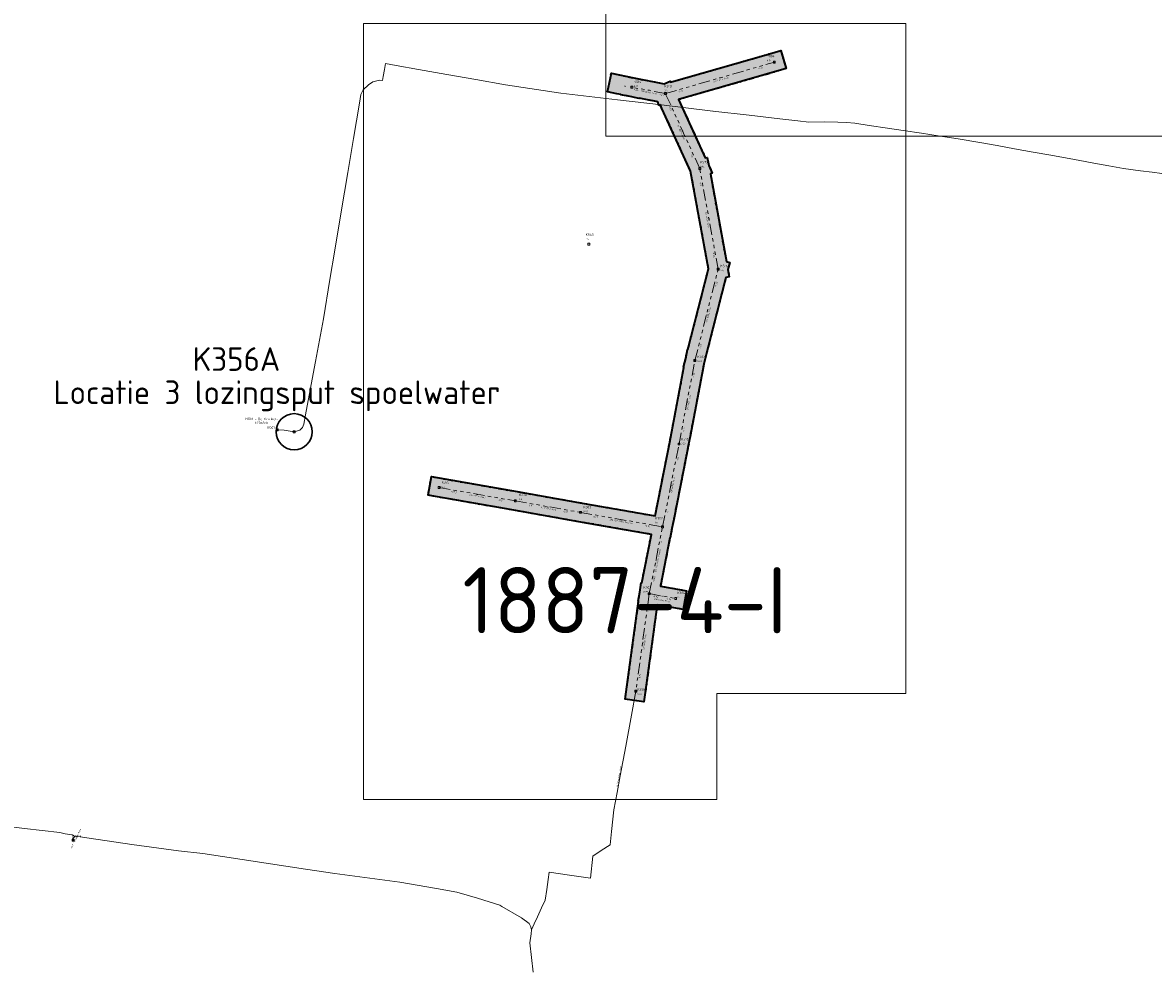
# Model space of a CAD drawing. Header units: metres. Extents: x 149823 to 166170, y 460676 to 475536.
# Tile 8 of 30: x 153518 to 154116, y 470988 to 471486. Entities that reach past the tile are written whole.
import ezdxf
from ezdxf.enums import TextEntityAlignment as Align
from ezdxf.lldxf.tags import DXFTag

# ---------------------------------------------------------------- set-up
doc = ezdxf.new("R2010")
doc.units = ezdxf.units.M
doc.linetypes.add('AL-TEKENBLADGRENS-SO', pattern=[11.5, 2.5, -1.5, 1, -1.5, 1, -1.5, 2.5])
doc.linetypes.add('RI-GWA-SO', pattern=[18.45, 6, -1.8, 1.75, -1.8, 1.75, -1.8, 1.75, -1.8])
doc.layers.add('2025 hatch', color=41, linetype='Continuous')
for name, color, linetype, lineweight in [('B-OI-RI-DWA_PUTDEKSELNIVEAU-T35', 38, 'Continuous', 35), ('B-OI-RI-DWA_PUTNUMMER-T50', 38, 'Continuous', 50), ('B-OI-RI-DWA_RIOOLPUT-S-250', 38, 'Continuous', 18), ('B-OI-RI-DWA_RIOOLPUT-SPOELPUT-EINSTEINWEG', 20, 'Continuous', 18), ('B-OI-RI-GWA-G', 12, 'RI-GWA-SO', 18), ('B-OI-RI-GWA-T30', 12, 'Continuous', 35), ('B-OI-RI-GWA_BOB-T35', 12, 'Continuous', 35), ('B-OI-RI-GWA_PUTDEKSELNIVEAU-T35', 12, 'Continuous', 35), ('B-OI-RI-GWA_PUTNUMMER-T50', 12, 'Continuous', 50), ('B-OI-RI-GWA_RIOOLPUT-S-250', 12, 'Continuous', 18), ('B-OI-RI-GWA_RIOOLPUT-SPOELPUT-OOSTSINGEL', 30, 'Continuous', 30), ('B-OI-RI-OVERIG_STROMINGSRICHTING-T70', 7, 'Continuous', 70), ('B-OI-RI-PERSLEIDING-G', 210, 'RI-PERS-SO', 18), ('B-OI-RI-PERSLEIDING-T30', 210, 'Continuous', 35), ('B-OI-RI-PERSLEIDING_PUTNUMMER-T50', 210, 'Continuous', 50), ('B-OI-RI-PERSLEIDING_RIOOLPUT_POMPPUT-S-250', 210, 'Continuous', 18), ('N-WE-RI-GRENS_WERK-G', 11, 'XX-WERKGRENS 1', 35), ('X-XX-AL-TEKENBLAD-T35', 2, 'Continuous', 35), ('X-XX-AL-TEKENBLAD_KADER-O', 7, 'Continuous', 18), ('X-XX-AL-TEKENBLADGRENS-CONTOUR_2025', 41, 'AL-TEKENBLADGRENS-SO', 35)]:
    doc.layers.add(name, color=color, linetype=linetype, lineweight=lineweight)
doc.styles.add('NLCS-ISO', font='NLCS-ISO.ttf')
doc.styles.add('NLCS-ISO-M10000-T35', font='NLCS-ISO.ttf', dxfattribs={"height": 35})
doc.styles.add('NLCS-ISO-M250-T30', font='NLCS-ISO.ttf', dxfattribs={"height": 0.75})
doc.styles.add('NLCS-ISO-M250-T35', font='NLCS-ISO.ttf', dxfattribs={"height": 0.875})
doc.styles.add('NLCS-ISO-M250-T50', font='NLCS-ISO.ttf', dxfattribs={"height": 1.25})
doc.styles.add('NLCS-ISO-M250-T70', font='NLCS-ISO.ttf', dxfattribs={"height": 1.75})
doc.styles.get("Standard").update_dxf_attribs({"font": 'simplex.shx'})
tags = doc.linetypes.add('RI-PERS-SO', pattern='A,7,-2,["P",Standard,S=1.8,R=0,X=-0.5,Y=-0.9],-2,7,-2,[102,NLCS.SHX,S=1,R=180,X=0,Y=0],-2', length=22).pattern_tags.tags
tags[6] = DXFTag(74, 10)
doc.linetypes.add('XX-WERKGRENS 1', pattern='A,0,[137,NLCS.SHX,S=0.05,R=0,X=-0.55,Y=-0.675],-3', length=3)

# ---------------------------------------------------------------- blocks, each defined once
blk = doc.blocks.new('B-SRI-PUT_POMPPUT-SO')
for p, q in [((-1.7, -1), (0, 2)), ((0, 2), (1.7, -1)), ((1.7, -1), (-1.7, -1))]:
    blk.add_line(p, q)
blk.add_lwpolyline([(-2, -2), (2, -2), (2, 2), (-2, 2)], close=True)
blk.add_circle((0, 0), 2)
blk = doc.blocks.new('SRI-PUT_INSPECTIE-SO')
at = {"flags": 128}
blk.add_lwpolyline([(-2, -2), (2, -2), (2, 2), (-2, 2)], close=True, dxfattribs=at)
blk.add_circle((0, 0), 2)
at = {"style": 'NLCS-ISO'}
blk.add_text('I', height=2.5, dxfattribs=at).set_placement((0, 0), align=Align.MIDDLE_CENTER)

msp = doc.modelspace()

# ---------------------------------------------------------------- hatches: boundary and pattern name
at = {"layer": '2025 hatch', "transparency": 33554559}
h = msp.add_hatch(color=256, dxfattribs=at)
h.dxf.hatch_style = 1
h.paths.add_polyline_path([(153816.94, 471221.31), (153816.94, 471221.31), (153812.02, 471222.18), (153807.09, 471223.04), (153807.09, 471223.04), (153782.47, 471227.36), (153782.47, 471227.36), (153777.55, 471228.23), (153772.62, 471229.09), (153772.62, 471229.09), (153737.17, 471235.32), (153732.24, 471236.18), (153733.97, 471246.03), (153779.27, 471238.07), (153813.74, 471232.02), (153852.33, 471225.26), (153860.08, 471264.25), (153867.59, 471303.81), (153867.3, 471303.88), (153868.5, 471308.58), (153869.4, 471313.34), (153869.7, 471313.28), (153880.59, 471355.89), (153871.13, 471407.51), (153855.06, 471442.63), (153854.39, 471442.44), (153853.86, 471444.28), (153843.91, 471446.15), (153843.89, 471446.05), (153839.05, 471447.07), (153834.18, 471447.98), (153834.2, 471448.08), (153832.03, 471448.53), (153827.14, 471449.56), (153829.18, 471459.34), (153840.99, 471456.88), (153857.17, 471453.84), (153860.27, 471455.26), (153860.56, 471454.62), (153914.04, 471470.03), (153918.84, 471471.41), (153921.61, 471461.8), (153864.77, 471445.43), (153878.87, 471414.64), (153879.96, 471414.84), (153880.75, 471410.54), (153882.57, 471406.56), (153881.56, 471406.1), (153890.05, 471359.76), (153891.79, 471359.32), (153890.82, 471355.53), (153891.52, 471351.69), (153889.76, 471351.37), (153878.27, 471306.4), (153870.83, 471267.23), (153870.87, 471267.22), (153869.9, 471262.34), (153868.97, 471257.45), (153868.93, 471257.46), (153862.16, 471223.42), (153862.16, 471223.42), (153861.19, 471218.57), (153860.34, 471213.71), (153860.23, 471213.73), (153860.21, 471213.61), (153860.21, 471213.62), (153855.13, 471188.13), (153864.1, 471186.5), (153869.02, 471185.61), (153867.23, 471175.77), (153853.48, 471178.27), (153847.11, 471131.84), (153846.43, 471126.89), (153836.53, 471128.25), (153843.63, 471180.06), (153843.42, 471180.1), (153843.44, 471180.18), (153843.36, 471180.2), (153844.3, 471184.95), (153844.96, 471189.76), (153845.17, 471189.73), (153845.21, 471189.94), (153845.29, 471189.92), (153850.38, 471215.45)])

# ---------------------------------------------------------------- linework, layer by layer
at = {"layer": 'B-OI-RI-GWA-G'}
for points in [[(153857.81, 471448.63), (153915.42, 471465.22)], [(153857.81, 471448.63), (153840.02, 471451.97)], [(153875.94, 471409.03), (153857.81, 471448.63)], [(153885.7, 471355.71), (153875.94, 471409.03)], [(153873.38, 471307.49), (153885.7, 471355.71)], [(153864.99, 471263.29), (153873.38, 471307.49)], [(153856.28, 471219.49), (153864.99, 471263.29)], [(153738.03, 471240.24), (153778.41, 471233.15)], [(153778.41, 471233.15), (153812.88, 471227.1)], [(153812.88, 471227.1), (153856.28, 471219.49)], [(153849.24, 471184.12), (153856.28, 471219.49)], [(153849.24, 471184.12), (153842.16, 471132.52)], [(153849.24, 471184.12), (153863.21, 471181.58)]]:
    msp.add_lwpolyline(points, dxfattribs=at)
at = {"layer": 'B-OI-RI-GWA_RIOOLPUT-SPOELPUT-OOSTSINGEL'}
msp.add_circle((153661.36, 471269.77), 9.55, dxfattribs=at)
at = {"layer": 'B-OI-RI-PERSLEIDING-G'}
for points in [[(153652.44, 471270.82), (153656.02, 471270.61), (153661.38, 471269.65), (153664.42, 471270.56), (153665.76, 471271.94), (153666.46, 471273.73), (153667.38, 471278.64), (153669.84, 471291.88), (153672.63, 471306.91), (153676.82, 471329.51), (153680.28, 471350.25), (153682.87, 471365.83), (153686.24, 471386.05), (153689.8, 471406.79), (153692.85, 471424.79), (153694.4, 471434.18), (153695.91, 471443.48), (153696.61, 471448.05), (153697.95, 471450.65), (153700.62, 471453.26), (153702.93, 471454.76), (153706.54, 471455.69), (153708.12, 471455.57), (153708.49, 471457.68), (153709.12, 471461.3), (153709.68, 471464.53), (153715.35, 471463.53), (153727.12, 471461.43), (153742.14, 471458.77), (153757.5, 471456.04), (153773.11, 471453.27), (153802.43, 471448.85), (153832.49, 471445.33), (153855.75, 471442.6), (153882.95, 471439.25)], [(153882.83, 471439.43), (153882.95, 471439.25), (153902.03, 471437.18), (153918.3, 471435.28), (153927.82, 471434.16), (153933.72, 471433.47), (153942.09, 471433.62), (153948.99, 471433.46), (153953.62, 471433.35), (153957.92, 471432.92), (153965.51, 471431.81), (153975.29, 471430.39), (153983.55, 471429.18), (153993.18, 471427.77), (154002.13, 471426.31), (154012.65, 471424.6), (154024.05, 471422.74), (154033.38, 471421.08), (154042.39, 471419.48), (154052.4, 471417.7), (154061.71, 471415.98), (154074.13, 471413.69), (154086.3, 471411.5), (154092.33, 471410.43), (154100.16, 471409.04), (154109.08, 471407.77), (154115.39, 471406.98), (154120.46, 471406.35)], [(153786.89, 471006.24), (153788.34, 471009.43), (153790.08, 471013.15), (153792.31, 471017.87), (153794.23, 471021.94), (153795.04, 471027.6), (153795.82, 471032.97), (153796.37, 471036.78), (153807.06, 471035.24), (153818.14, 471033.64), (153819.37, 471045.27), (153823.86, 471048.19), (153828.55, 471051.24), (153829.33, 471058.29), (153830.58, 471069.72), (153832.31, 471079.03), (153833.91, 471087.7), (153836.84, 471103.49), (153839.88, 471119.91), (153842.16, 471132.52)], [(153786.89, 471006.24), (153786.55, 471007.92), (153785.71, 471009.66), (153781.69, 471012.69), (153771.32, 471018.71), (153770.24, 471019.34), (153764.56, 471021.11), (153758.38, 471023.01), (153747.41, 471026.28), (153736.59, 471028.16), (153717.3, 471031.45), (153682.92, 471036.12), (153667.42, 471038.35), (153613.14, 471046.62), (153600.2, 471048.07), (153575.46, 471051.52), (153548.14, 471055.48), (153545.31, 471055.68), (153543.86, 471056.53), (153540.27, 471057.02), (153537.36, 471057.73), (153518.77, 471059.98), (153494.42, 471062.92)], [(153544.43, 471053.84), (153544.36, 471054.53), (153544.75, 471055.21), (153545.31, 471055.68)], [(153786.89, 471006.24), (153786.72, 471004.28), (153785.98, 470999.48), (153787.83, 470983.92)]]:
    msp.add_lwpolyline(points, dxfattribs=at)
at = {"layer": 'N-WE-RI-GRENS_WERK-G', "ltscale": 0.5}
msp.add_lwpolyline([(153816.94, 471221.31), (153816.94, 471221.31), (153812.02, 471222.18), (153807.09, 471223.04), (153807.09, 471223.04), (153782.47, 471227.36), (153782.47, 471227.36), (153777.55, 471228.23), (153772.62, 471229.09), (153772.62, 471229.09), (153737.17, 471235.32), (153732.24, 471236.18), (153733.97, 471246.03), (153779.27, 471238.07), (153813.74, 471232.02), (153852.33, 471225.26), (153860.08, 471264.25), (153867.59, 471303.81), (153867.3, 471303.88), (153868.5, 471308.58), (153869.4, 471313.34), (153869.7, 471313.28), (153880.59, 471355.89), (153871.13, 471407.51), (153855.06, 471442.63), (153854.39, 471442.44), (153853.86, 471444.28), (153843.91, 471446.15), (153843.89, 471446.05), (153839.05, 471447.07), (153834.18, 471447.98), (153834.2, 471448.08), (153832.03, 471448.53), (153827.14, 471449.56), (153829.18, 471459.34), (153840.99, 471456.88), (153857.17, 471453.84), (153860.27, 471455.26), (153860.56, 471454.62), (153914.04, 471470.03), (153918.84, 471471.41), (153921.61, 471461.8), (153864.77, 471445.43), (153878.87, 471414.64), (153879.96, 471414.84), (153880.75, 471410.54), (153882.57, 471406.56), (153881.56, 471406.1), (153890.05, 471359.76), (153891.79, 471359.32), (153890.82, 471355.53), (153891.52, 471351.69), (153889.76, 471351.37), (153878.27, 471306.4), (153870.83, 471267.23), (153870.87, 471267.22), (153869.9, 471262.34), (153868.97, 471257.45), (153868.93, 471257.46), (153862.16, 471223.42), (153862.16, 471223.42), (153861.19, 471218.57), (153860.34, 471213.71), (153860.23, 471213.73), (153860.21, 471213.61), (153860.21, 471213.62), (153855.13, 471188.13), (153864.1, 471186.5), (153869.02, 471185.61), (153867.23, 471175.77), (153853.48, 471178.27), (153847.11, 471131.84), (153846.43, 471126.89), (153836.53, 471128.25), (153843.63, 471180.06), (153843.42, 471180.1), (153843.44, 471180.18), (153843.36, 471180.2), (153844.3, 471184.95), (153844.96, 471189.76), (153845.17, 471189.73), (153845.21, 471189.94), (153845.29, 471189.92), (153850.38, 471215.45), (153816.94, 471221.31)], close=True, dxfattribs=at)
at = {"layer": 'X-XX-AL-TEKENBLAD_KADER-O', "flags": 128}
for points in [[(154236.35, 471713.16), (154031.35, 471713.16), (153926.35, 471713.16), (153826.35, 471713.16), (153826.35, 471426.16), (153926.35, 471426.16), (154031.35, 471426.16), (154136.35, 471426.16), (154136.35, 471485.04), (154236.35, 471485.04)], [(153984.98, 471485.68), (153697.98, 471485.68), (153697.98, 471075.18), (153884.98, 471075.18), (153884.98, 471131.37), (153984.98, 471131.37)]]:
    msp.add_lwpolyline(points, close=True, dxfattribs=at)
at = {"layer": 'X-XX-AL-TEKENBLADGRENS-CONTOUR_2025'}
msp.add_lwpolyline([(153816.94, 471221.31), (153816.94, 471221.31), (153812.02, 471222.18), (153807.09, 471223.04), (153807.09, 471223.04), (153782.47, 471227.36), (153782.47, 471227.36), (153777.55, 471228.23), (153772.62, 471229.09), (153772.62, 471229.09), (153737.17, 471235.32), (153732.24, 471236.18), (153733.97, 471246.03), (153779.27, 471238.07), (153813.74, 471232.02), (153852.33, 471225.26), (153860.08, 471264.25), (153867.59, 471303.81), (153867.3, 471303.88), (153868.5, 471308.58), (153869.4, 471313.34), (153869.7, 471313.28), (153880.59, 471355.89), (153871.13, 471407.51), (153855.06, 471442.63), (153854.39, 471442.44), (153853.86, 471444.28), (153843.91, 471446.15), (153843.89, 471446.05), (153839.05, 471447.07), (153834.18, 471447.98), (153834.2, 471448.08), (153832.03, 471448.53), (153827.14, 471449.56), (153829.18, 471459.34), (153840.99, 471456.88), (153857.17, 471453.84), (153860.27, 471455.26), (153860.56, 471454.62), (153914.04, 471470.03), (153918.84, 471471.41), (153921.61, 471461.8), (153864.77, 471445.43), (153878.87, 471414.64), (153879.96, 471414.84), (153880.75, 471410.54), (153882.57, 471406.56), (153881.56, 471406.1), (153890.05, 471359.76), (153891.79, 471359.32), (153890.82, 471355.53), (153891.52, 471351.69), (153889.76, 471351.37), (153878.27, 471306.4), (153870.83, 471267.23), (153870.87, 471267.22), (153869.9, 471262.34), (153868.97, 471257.45), (153868.93, 471257.46), (153862.16, 471223.42), (153862.16, 471223.42), (153861.19, 471218.57), (153860.34, 471213.71), (153860.23, 471213.73), (153860.21, 471213.61), (153860.21, 471213.62), (153855.13, 471188.13), (153864.1, 471186.5), (153869.02, 471185.61), (153867.23, 471175.77), (153853.48, 471178.27), (153847.11, 471131.84), (153846.43, 471126.89), (153836.53, 471128.25), (153843.63, 471180.06), (153843.42, 471180.1), (153843.44, 471180.18), (153843.36, 471180.2), (153844.3, 471184.95), (153844.96, 471189.76), (153845.17, 471189.73), (153845.21, 471189.94), (153845.29, 471189.92), (153850.38, 471215.45), (153816.94, 471221.31)], close=True, dxfattribs=at)

# ---------------------------------------------------------------- block references
at = {"layer": 'B-OI-RI-DWA_RIOOLPUT-S-250', "xscale": 0.25, "yscale": 0.25, "zscale": 0.25}
msp.add_blockref('SRI-PUT_INSPECTIE-SO', (153817.23, 471368.92), dxfattribs=at)
at = {"layer": 'B-OI-RI-DWA_RIOOLPUT-SPOELPUT-EINSTEINWEG', "xscale": 0.25, "yscale": 0.25, "zscale": 0.25}
msp.add_blockref('SRI-PUT_INSPECTIE-SO', (153661.36, 471269.77), dxfattribs=at)
at = {"layer": 'B-OI-RI-GWA_RIOOLPUT-S-250', "xscale": 0.25, "yscale": 0.25, "zscale": 0.25}
for p in [(153915.42, 471465.22), (153840.02, 471451.97), (153857.81, 471448.63), (153875.94, 471409.03), (153885.7, 471355.71), (153873.38, 471307.49), (153864.99, 471263.29), (153738.03, 471240.24), (153778.41, 471233.16), (153812.89, 471227.11), (153856.28, 471219.49), (153849.24, 471184.12), (153863.21, 471181.58), (153842.16, 471132.52)]:
    msp.add_blockref('SRI-PUT_INSPECTIE-SO', p, dxfattribs=at)
at = {"layer": 'B-OI-RI-PERSLEIDING_RIOOLPUT_POMPPUT-S-250', "xscale": 0.25, "yscale": 0.25, "zscale": 0.25}
for p in [(153652.44, 471270.82), (153652.44, 471270.82), (153544.43, 471053.77)]:
    msp.add_blockref('B-SRI-PUT_POMPPUT-SO', p, dxfattribs=at)

# ---------------------------------------------------------------- texts
at = {"layer": 'B-OI-RI-DWA_PUTDEKSELNIVEAU-T35', "style": 'NLCS-ISO-M250-T35'}
msp.add_text('0.5', height=0.875, dxfattribs=at).set_placement((153815.62, 471371), align=Align.BOTTOM_LEFT)
at = {"layer": 'B-OI-RI-DWA_PUTNUMMER-T50', "style": 'NLCS-ISO-M250-T50'}
msp.add_text('K543', height=1.25, dxfattribs=at).set_placement((153815.62, 471373), align=Align.BOTTOM_LEFT)
at = {"layer": 'B-OI-RI-GWA-T30', "style": 'NLCS-ISO-M250-T30'}
for s, rotation, p in [(' 600 Beton Rond', 16.04282, (153886.89, 471455.96)), (' 600 Beton Rond', 349.1138, (153848.73, 471449.32)), (' 500 Beton Rond', 294.68281, (153865.97, 471428.41)), (' 500 Beton Rond', 280.35887, (153879.84, 471382.19)), (' 500 Beton Rond', 75.63043, (153880.51, 471331.35)), (' 500 Beton Rond', 79.06818, (153870.17, 471285.2)), (' 500 Beton Rond', 78.49522, (153861.61, 471241.2)), (' 315 PVC-U Rond', 350.25972, (153758.05, 471235.71)), (' 315 PVC-U Rond', 350.25972, (153795.48, 471229.14)), ('300 450 Beton Eivormig', 350.25972, (153834.41, 471222.31)), ('300 450 Beton Eivormig', 78.49522, (153853.74, 471201.61)), (' 400 Beton Rond', 349.68676, (153855.59, 471180.72)), (' 300 Beton Rond', 81.93296, (153846.69, 471158.18))]:
    msp.add_text(s, height=0.75, rotation=rotation, dxfattribs=at).set_placement(p, align=Align.MIDDLE_CENTER)
at = {"layer": 'B-OI-RI-GWA_BOB-T35', "style": 'NLCS-ISO-M250-T35'}
for s, rotation, p in [('-1.34', 16.04282, (153908.01, 471462.05)), ('-1.44', 349.1138, (153842.05, 471450.57)), ('-1.33', 349.1138, (153855.4, 471448.06)), ('-1.33', 16.04282, (153865.77, 471449.88)), ('-1.33', 294.68281, (153860.23, 471440.94)), ('-1.3', 294.68281, (153871.7, 471415.88)), ('-1.3', 280.35887, (153876.4, 471400.98)), ('-1.25', 280.35887, (153883.28, 471363.4)), ('-1.25', 75.63043, (153884.69, 471347.71)), ('-1.17', 75.63043, (153876.33, 471314.99)), ('-1.17', 79.06818, (153872.87, 471299.44)), ('-1.13', 79.06818, (153867.46, 471270.96)), ('-1.13', 78.49522, (153864.41, 471255.25)), ('-0.73', 350.25972, (153745.74, 471237.87)), ('-0.8', 350.25972, (153770.37, 471233.56)), ('-0.8', 350.25972, (153786.12, 471230.79)), ('-0.87', 350.25972, (153804.84, 471227.51)), ('-1', 78.49522, (153858.82, 471227.14)), ('-0.87', 350.25972, (153820.6, 471224.74)), ('-0.91', 350.25972, (153848.23, 471219.89)), ('-1', 78.49522, (153855.7, 471211.45)), ('-0.88', 78.49522, (153851.78, 471191.77)), ('-0.95', 349.68676, (153852.55, 471182.5)), ('-1.04', 349.68676, (153859.54, 471181.23)), ('-0.95', 81.93296, (153849.14, 471176.06)), ('-0.86', 81.93296, (153844.24, 471140.31))]:
    msp.add_text(s, height=0.875, rotation=rotation, dxfattribs=at).set_placement(p, align=Align.MIDDLE_CENTER)
at = {"layer": 'B-OI-RI-GWA_PUTDEKSELNIVEAU-T35', "style": 'NLCS-ISO-M250-T35'}
for s, p in [('0.54', (153911.48, 471465.36)), ('0.29', (153841.11, 471451.84)), ('0.4', (153857.26, 471449.53)), ('0.42', (153876.17, 471409.41)), ('0.4', (153886.89, 471354.42)), ('0.22', (153874.77, 471306.43)), ('0.25', (153866.08, 471262.88)), ('0.5', (153739.39, 471239.96)), ('0.5', (153780.34, 471233.41)), ('0.45', (153814.43, 471226.86)), ('0.4', (153852.38, 471221)), ('0.65', (153846.2, 471184.35)), ('0.4', (153864.07, 471181.51)), ('0.65', (153842.92, 471130.47))]:
    msp.add_text(s, height=0.875, dxfattribs=at).set_placement(p, align=Align.BOTTOM_LEFT)
at = {"layer": 'B-OI-RI-GWA_PUTNUMMER-T50', "style": 'NLCS-ISO-M250-T50'}
for s, p in [('M104', (153911.48, 471467.36)), ('K514', (153841.11, 471453.84)), ('K513', (153857.26, 471451.53)), ('K515', (153876.17, 471411.41)), ('K516', (153886.89, 471356.42)), ('K517', (153874.77, 471308.43)), ('K518', (153866.08, 471264.88)), ('K375', (153739.39, 471241.96)), ('K376', (153780.34, 471235.41)), ('K303', (153814.43, 471228.86)), ('K302', (153852.38, 471223)), ('K301', (153846.2, 471186.35)), ('K304', (153864.07, 471183.51)), ('K300', (153842.92, 471132.47))]:
    msp.add_text(s, height=1.25, dxfattribs=at).set_placement(p, align=Align.BOTTOM_LEFT)
at = {"layer": 'B-OI-RI-GWA_RIOOLPUT-SPOELPUT-OOSTSINGEL', "style": 'NLCS-ISO-M250-T50'}
for s, p in [('K356A', (153630.84, 471308.19)), ('Locatie 3 lozingsput spoelwater', (153652.24, 471290.64))]:
    msp.add_text(s, height=12.5, dxfattribs=at).set_placement(p, align=Align.MIDDLE_CENTER)
at = {"layer": 'B-OI-RI-OVERIG_STROMINGSRICHTING-T70', "style": 'NLCS-ISO-M250-T70'}
for rotation, p in [(16.04282, (153886.61, 471456.92)), (347.96789, (153836.54, 471452.7)), (169.59551, (153848.91, 471450.3)), (114.59156, (153866.87, 471428.83)), (100.26761, (153880.82, 471382.37)), (75.63043, (153879.54, 471331.6)), (79.06818, (153869.19, 471285.39)), (78.49522, (153860.63, 471241.39)), (350.25972, (153758.22, 471236.7)), (350.25972, (153795.65, 471230.13)), (350.25972, (153834.58, 471223.3)), (78.49522, (153852.76, 471201.81)), (349.68676, (153856.22, 471182.85)), (81.93296, (153845.7, 471158.32))]:
    msp.add_text('>', height=1.75, rotation=rotation, dxfattribs=at).set_placement(p, align=Align.MIDDLE_CENTER)
at = {"layer": 'B-OI-RI-PERSLEIDING-T30', "style": 'NLCS-ISO-M250-T30'}
for s, rotation, p in [(' 75 Polyethyleen Rond', 79.51904, (153833.09, 471087.11)), (' 63 Polyethyleen Rond', 64.17127, (153545.77, 471054.33))]:
    msp.add_text(s, height=0.75, rotation=rotation, dxfattribs=at).set_placement(p, align=Align.MIDDLE_CENTER)
at = {"layer": 'B-OI-RI-PERSLEIDING_PUTNUMMER-T50', "style": 'NLCS-ISO-M250-T50'}
for s, p in [('HG01', (153649.04, 471272.02)), ('DG113', (153546.43, 471055.77))]:
    msp.add_text(s, height=1.25, dxfattribs=at).set_placement(p, align=Align.MIDDLE_CENTER)
at = {"layer": 'B-OI-RI-PERSLEIDING_PUTNUMMER-T50', "insert": (153644.22, 471277.13), "char_height": 1.25, "width": 15.2006, "attachment_point": 2, "style": 'NLCS-ISO-M250-T50'}
msp.add_mtext('HG01 - De Kronkels\\P125m3/h', dxfattribs=at)
at = {"layer": 'X-XX-AL-TEKENBLAD-T35', "style": 'NLCS-ISO-M10000-T35'}
msp.add_text('1887-4-I', height=35, dxfattribs=at).set_placement((153750.36, 471152.65), align=Align.BOTTOM_LEFT)

doc.saveas('drawing.dxf')
